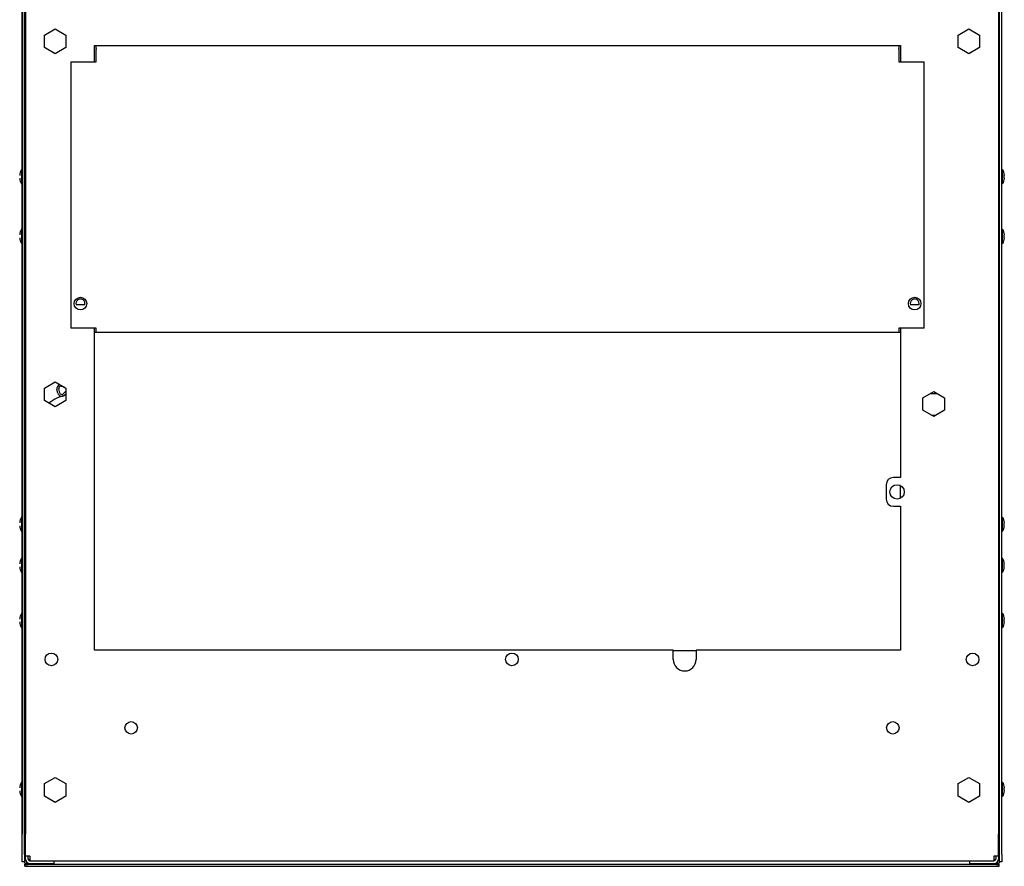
# Model space of a CAD drawing. Extents: x 2.9 to 84.8, y 2.2 to 57.4.
# Tile 5 of 16: x 36.9 to 54, y 2.8 to 17.5. Entities that reach past the tile are written whole.
import ezdxf

# ---------------------------------------------------------------- set-up
doc = ezdxf.new("R2010")
doc.units = 0
doc.layers.add('BODY', color=3, linetype='CONTINUOUS')

msp = doc.modelspace()

# ---------------------------------------------------------------- linework, layer by layer
at = {"layer": 'BODY', "linetype": 'CONTINUOUS'}
for p, q in [((36.912, 2.979), (36.912, 31.302)), ((36.948, 2.979), (36.948, 31.302)), ((53.888, 2.979), (53.888, 31.302)), ((53.924, 2.979), (53.924, 31.302)), ((36.908, 27.332), (36.908, 3.332)), ((36.968, 27.332), (36.968, 3.332)), ((53.868, 27.332), (53.868, 3.332)), ((37.296, 17.212), (37.483, 17.32)), ((37.483, 17.32), (37.671, 17.212)), ((53.166, 17.212), (53.353, 17.32)), ((53.353, 17.32), (53.541, 17.212)), ((37.296, 16.996), (37.296, 17.212)), ((37.671, 17.212), (37.671, 16.996)), ((53.166, 16.996), (53.166, 17.212)), ((53.541, 17.212), (53.541, 16.996)), ((37.483, 16.887), (37.296, 16.996)), ((37.671, 16.996), (37.483, 16.887)), ((38.168, 17.029), (52.168, 17.029)), ((38.168, 16.75), (38.168, 17.029)), ((38.198, 16.981), (38.198, 17.029)), ((38.198, 16.981), (38.198, 16.96)), ((38.198, 16.897), (38.198, 16.96)), ((52.138, 17.029), (52.138, 16.981)), ((52.138, 16.96), (52.138, 16.981)), ((52.138, 16.96), (52.138, 16.897)), ((52.168, 17.029), (52.168, 16.75)), ((53.353, 16.887), (53.166, 16.996)), ((53.541, 16.996), (53.353, 16.887)), ((38.198, 16.851), (38.198, 16.897)), ((38.198, 16.75), (38.198, 16.851)), ((52.138, 16.897), (52.138, 16.851)), ((52.138, 16.851), (52.138, 16.75)), ((37.758, 16.75), (37.758, 12.12)), ((37.758, 16.75), (38.198, 16.75)), ((52.138, 16.75), (52.578, 16.75)), ((52.578, 12.12), (52.578, 16.75)), ((36.908, 14.866), (36.897, 14.877)), ((36.897, 14.877), (36.897, 14.627)), ((53.939, 14.877), (53.924, 14.862)), ((53.939, 14.636), (53.939, 14.877)), ((53.969, 14.729), (53.969, 14.777)), ((53.969, 14.729), (53.969, 14.727)), ((36.897, 14.627), (36.908, 14.638)), ((53.924, 14.642), (53.939, 14.627)), ((53.939, 14.627), (53.939, 14.636)), ((36.908, 13.829), (36.897, 13.84)), ((36.897, 13.84), (36.897, 13.59)), ((53.939, 13.84), (53.924, 13.825)), ((53.939, 13.6), (53.939, 13.84)), ((53.969, 13.692), (53.969, 13.74)), ((53.969, 13.692), (53.969, 13.69)), ((36.897, 13.59), (36.908, 13.601)), ((53.924, 13.605), (53.939, 13.59)), ((53.939, 13.59), (53.939, 13.6)), ((38, 12.529), (37.846, 12.529)), ((52.49, 12.529), (52.336, 12.529)), ((38.198, 12.12), (37.758, 12.12)), ((38.168, 6.529), (38.168, 12.12)), ((52.168, 12.047), (38.168, 12.047)), ((38.198, 12.115), (38.198, 12.12)), ((38.198, 12.049), (38.198, 12.115)), ((52.138, 12.049), (38.198, 12.049)), ((52.578, 12.12), (52.138, 12.12)), ((52.138, 12.12), (52.138, 12.115)), ((52.138, 12.115), (52.138, 12.049)), ((52.168, 12.12), (52.168, 9.529)), ((37.296, 11.082), (37.483, 11.19)), ((37.483, 11.19), (37.671, 11.082)), ((37.296, 10.866), (37.296, 11.082)), ((37.529, 10.995), (37.514, 11.059)), ((37.544, 11.066), (37.559, 11.002)), ((37.648, 11.095), (37.594, 11.112)), ((37.623, 10.982), (37.671, 11.026)), ((37.671, 10.984), (37.645, 10.959)), ((37.671, 11.082), (37.671, 10.866)), ((52.556, 10.912), (52.743, 11.02)), ((52.806, 10.984), (52.681, 10.984)), ((52.686, 10.987), (52.688, 10.984)), ((52.743, 11.02), (52.931, 10.912)), ((52.746, 10.984), (52.769, 11.006)), ((52.797, 10.989), (52.792, 10.984)), ((37.483, 10.757), (37.296, 10.866)), ((37.671, 10.866), (37.483, 10.757)), ((52.556, 10.696), (52.556, 10.912)), ((52.931, 10.912), (52.931, 10.696)), ((52.743, 10.587), (52.556, 10.696)), ((52.705, 10.609), (52.781, 10.609)), ((52.931, 10.696), (52.743, 10.587)), ((52.168, 9.529), (52.043, 9.529)), ((51.918, 9.404), (51.918, 9.154)), ((52.168, 9.17), (52.168, 9.387)), ((52.043, 9.029), (52.168, 9.029)), ((52.168, 9.029), (52.168, 6.529)), ((36.908, 8.829), (36.897, 8.84)), ((36.897, 8.84), (36.897, 8.59)), ((53.939, 8.84), (53.924, 8.825)), ((53.939, 8.6), (53.939, 8.84)), ((53.969, 8.692), (53.969, 8.74)), ((36.897, 8.59), (36.908, 8.601)), ((53.924, 8.605), (53.939, 8.59)), ((53.939, 8.59), (53.939, 8.6)), ((53.969, 8.692), (53.969, 8.69)), ((36.908, 8.116), (36.897, 8.127)), ((36.897, 8.127), (36.897, 7.877)), ((53.939, 8.127), (53.924, 8.112)), ((53.939, 7.886), (53.939, 8.127)), ((36.897, 7.877), (36.908, 7.888)), ((53.924, 7.892), (53.939, 7.877)), ((53.939, 7.877), (53.939, 7.886)), ((53.969, 7.979), (53.969, 8.027)), ((53.969, 7.979), (53.969, 7.977)), ((36.908, 7.159), (36.897, 7.17)), ((36.897, 7.17), (36.897, 6.92)), ((53.939, 7.17), (53.924, 7.155)), ((53.939, 6.93), (53.939, 7.17)), ((53.969, 7.022), (53.969, 7.07)), ((53.969, 7.022), (53.969, 7.02)), ((36.897, 6.92), (36.908, 6.931)), ((53.924, 6.935), (53.939, 6.92)), ((53.939, 6.92), (53.939, 6.93)), ((48.218, 6.529), (38.168, 6.529)), ((48.218, 6.369), (48.218, 6.529)), ((48.218, 6.527), (48.618, 6.527)), ((52.168, 6.529), (48.618, 6.529)), ((48.618, 6.529), (48.618, 6.369)), ((37.296, 4.212), (37.483, 4.32)), ((37.483, 4.32), (37.671, 4.212)), ((53.166, 4.212), (53.353, 4.32)), ((53.353, 4.32), (53.541, 4.212)), ((36.908, 4.227), (36.897, 4.238)), ((36.897, 4.238), (36.897, 3.988)), ((37.296, 3.996), (37.296, 4.212)), ((37.671, 4.212), (37.671, 3.996)), ((53.166, 3.996), (53.166, 4.212)), ((53.541, 4.212), (53.541, 3.996)), ((53.939, 4.238), (53.924, 4.223)), ((53.939, 3.998), (53.939, 4.238)), ((53.969, 4.09), (53.969, 4.138)), ((36.897, 3.988), (36.908, 3.999)), ((37.483, 3.887), (37.296, 3.996)), ((37.671, 3.996), (37.483, 3.887)), ((53.353, 3.887), (53.166, 3.996)), ((53.541, 3.996), (53.353, 3.887)), ((53.924, 4.003), (53.939, 3.988)), ((53.939, 3.988), (53.939, 3.998)), ((53.969, 4.09), (53.969, 4.088)), ((36.908, 3.332), (36.912, 3.332)), ((36.948, 3.332), (36.968, 3.332)), ((36.968, 2.955), (36.968, 3.332)), ((53.868, 3.332), (53.888, 3.332)), ((53.868, 2.955), (53.868, 3.332)), ((36.912, 2.854), (36.912, 2.979)), ((36.948, 2.979), (36.948, 2.854)), ((37.046, 2.955), (36.968, 2.955)), ((36.968, 2.902), (36.968, 2.955)), ((37.016, 2.902), (37.016, 2.955)), ((37.046, 2.955), (37.049, 2.955)), ((37.049, 2.955), (37.049, 2.952)), ((37.049, 2.874), (37.049, 2.952)), ((53.787, 2.955), (53.79, 2.955)), ((53.787, 2.952), (53.787, 2.955)), ((53.787, 2.952), (53.787, 2.874)), ((53.868, 2.955), (53.79, 2.955)), ((53.82, 2.955), (53.82, 2.902)), ((53.868, 2.955), (53.868, 2.902)), ((53.888, 2.854), (53.888, 2.979)), ((53.924, 2.979), (53.924, 2.854)), ((36.948, 2.854), (36.912, 2.854)), ((36.975, 2.871), (36.948, 2.871)), ((36.948, 2.854), (36.948, 2.842)), ((36.954, 2.777), (36.954, 2.813)), ((36.954, 2.813), (53.882, 2.813)), ((36.954, 2.776), (36.954, 2.777)), ((36.954, 2.777), (53.882, 2.777)), ((37.01, 2.776), (36.954, 2.776)), ((36.984, 2.855), (36.984, 2.842)), ((37.01, 2.776), (53.826, 2.776)), ((37.046, 2.872), (37.468, 2.872)), ((37.046, 2.824), (37.468, 2.824)), ((37.049, 2.874), (53.787, 2.874)), ((37.468, 2.824), (37.468, 2.872)), ((53.368, 2.824), (53.368, 2.872)), ((53.368, 2.872), (53.79, 2.872)), ((53.368, 2.824), (53.79, 2.824)), ((53.882, 2.776), (53.826, 2.776)), ((53.852, 2.842), (53.852, 2.855)), ((53.888, 2.871), (53.862, 2.871)), ((53.882, 2.777), (53.882, 2.813)), ((53.882, 2.777), (53.882, 2.776)), ((53.924, 2.854), (53.888, 2.854)), ((53.888, 2.842), (53.888, 2.854))]:
    msp.add_line(p, q, dxfattribs=at)
msp.add_lwpolyline([(53.832, 2.836), (53.834, 2.836), (53.839, 2.837), (53.843, 2.838), (53.847, 2.839), (53.85, 2.84), (53.852, 2.841), (53.852, 2.842)], dxfattribs=at)
for centre, radius in [((37.923, 12.549), 0.11), ((52.413, 12.549), 0.109), ((52.106, 9.279), 0.125), ((37.418, 6.369), 0.11), ((45.418, 6.369), 0.11), ((53.418, 6.369), 0.109), ((38.803, 5.181), 0.109), ((52.033, 5.181), 0.109)]:
    msp.add_circle(centre, radius, dxfattribs=at)
for centre, radius, start, end in [((37.055, 14.775), 0.187, 147.1355, 179.466), ((37.055, 14.729), 0.187, 180.534, 212.8645), ((53.782, 14.775), 0.188, 0.534, 32.8645), ((53.782, 14.729), 0.188, 327.1355, 359.466), ((37.055, 13.739), 0.187, 147.1355, 179.466), ((37.055, 13.692), 0.187, 180.534, 212.8645), ((53.782, 13.739), 0.188, 0.534, 32.8645), ((53.782, 13.692), 0.188, 327.1355, 359.466), ((37.923, 12.549), 0.078, 345.1428, 194.8572), ((52.413, 12.549), 0.078, 345.1428, 194.8572), ((37.582, 11.075), 0.07, 103.6027, 193.0311), ((37.79, 10.307), 0.661, 100.4057, 129.0035), ((37.597, 11.011), 0.07, 193.0311, 313.0311), ((37.582, 11.075), 0.0388, 73.0311, 193.0311), ((37.597, 11.011), 0.0388, 193.0311, 313.0311), ((52.043, 9.404), 0.125, 90, 180), ((52.043, 9.154), 0.125, 180, 270), ((37.055, 8.739), 0.187, 147.1355, 179.466), ((53.782, 8.739), 0.188, 0.534, 32.8645), ((37.055, 8.692), 0.187, 180.534, 212.8645), ((53.782, 8.692), 0.187, 327.1355, 359.466), ((37.055, 8.025), 0.187, 147.1355, 179.466), ((53.782, 8.025), 0.187, 0.534, 32.8645), ((37.055, 7.979), 0.187, 180.534, 212.8645), ((53.782, 7.979), 0.187, 327.1355, 359.466), ((37.055, 7.068), 0.187, 147.1355, 179.466), ((37.055, 7.022), 0.187, 180.534, 212.8645), ((53.782, 7.068), 0.188, 0.534, 32.8645), ((53.782, 7.022), 0.188, 327.1355, 359.466), ((48.418, 6.369), 0.2, 180, 0), ((37.055, 4.137), 0.187, 147.1355, 179.466), ((53.782, 4.137), 0.188, 0.534, 32.8645), ((37.055, 4.09), 0.187, 180.534, 212.8645), ((53.782, 4.09), 0.188, 327.1355, 359.466), ((36.998, 2.916), 0.0897, 235.919, 280.121), ((37.046, 2.902), 0.078, 180, 270), ((37.003, 2.868), 0.0316, 233.9866, 272.5955), ((36.946, 2.834), 0.068, 341.9674, 358.1775), ((37.046, 2.902), 0.03, 180, 270), ((53.79, 2.902), 0.03, 270, 0), ((53.79, 2.902), 0.078, 270, 0), ((53.838, 2.916), 0.0897, 259.879, 304.081), ((53.889, 2.834), 0.0666, 181.9097, 198.0981)]:
    msp.add_arc(centre, radius, start, end, dxfattribs=at)

doc.saveas('drawing.dxf')
